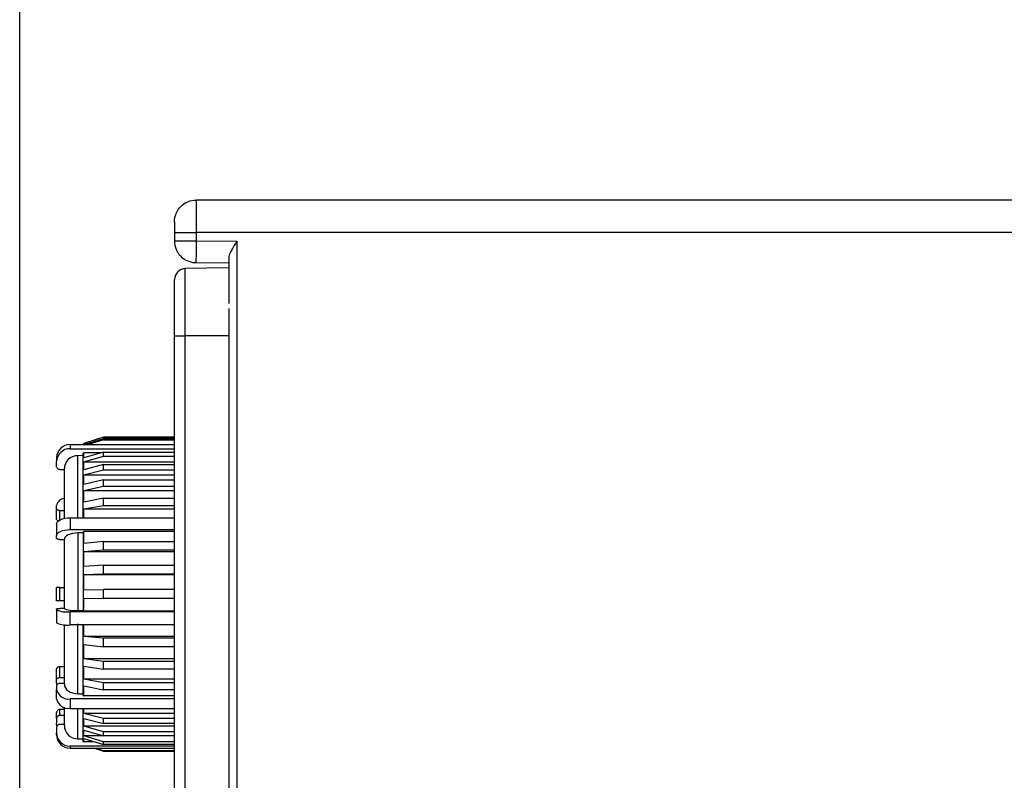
# Model space of a CAD drawing. Header units: inches. Extents: x 0 to 559, y 0 to 432.
# Tile 21 of 28: x 298 to 334, y 348 to 376. Entities that reach past the tile are written whole.
import ezdxf

# ---------------------------------------------------------------- set-up
doc = ezdxf.new("R2010")
doc.units = ezdxf.units.IN
doc.header["$LTSCALE"] = 10
doc.header["$MEASUREMENT"] = 0
doc.layers.add('DIMENSIONS', color=140, linetype='Continuous')
doc.dimstyles.get("Standard").update_dxf_attribs({"dimtxt": 5, "dimasz": 5, "dimexe": 2.5, "dimexo": 3.5, "dimgap": 1, "dimtad": 0, "dimtih": 1, "dimtoh": 1, "dimdec": 1, "dimzin": 0, "dimdsep": 46, "dimtxsty": 'Standard', "dimcen": 0, "dimadec": 0, "dimazin": 0, "dimtfac": 1, "dimtdec": 1, "dimtofl": 0, "dimtmove": 0, "dimatfit": 3, "dimfxl": 0, "dimtolj": 1, "dimtzin": 0, "dimarcsym": 0})

# ---------------------------------------------------------------- blocks, each defined once
blk = doc.blocks.new('*D18')
at = {"layer": 'DEFPOINTS', "color": 0}
for p in [(423.048, 401.719), (423.048, 369.115), (298.048, 314.562)]:
    blk.add_point(p, dxfattribs=at)
at = {"layer": 'DIMENSIONS', "color": 0, "lineweight": -2}
for p, q in [((298.048, 318.062), (298.048, 404.219)), ((423.048, 372.615), (423.048, 404.219)), ((303.048, 401.719), (348.714, 401.719)), ((418.048, 401.719), (372.381, 401.719))]:
    blk.add_line(p, q, dxfattribs=at)
at = {"layer": 'DIMENSIONS', "color": 0}
for points in [[(303.048, 402.552), (303.048, 400.886), (298.048, 401.719)], [(418.048, 402.552), (418.048, 400.886), (423.048, 401.719)]]:
    blk.add_solid(points, dxfattribs=at)
at = {"layer": 'DIMENSIONS', "color": 0, "char_height": 5, "attachment_point": 5}
for s, insert in [('\\A1;125.0', (360.548, 405.219)), ('\\A1;[4.92]', (360.548, 398.219))]:
    blk.add_mtext(s, dxfattribs=dict(at, insert=insert))

msp = doc.modelspace()

# ---------------------------------------------------------------- linework, layer by layer
for p, q in [((304.548, 369.115), (304.548, 367.915)), ((339.087, 369.115), (304.548, 369.115)), ((303.748, 367.915), (303.748, 367.608)), ((304.548, 367.915), (304.548, 367.606)), ((339.087, 367.915), (304.548, 367.915)), ((304.548, 367.606), (306.047, 367.598)), ((306.047, 367.598), (306.048, 344.79)), ((304.541, 366.808), (305.748, 366.798)), ((305.748, 366.973), (305.748, 365.302)), ((305.748, 366.615), (304.149, 366.587)), ((304.149, 364.115), (304.149, 366.587)), ((305.756, 365.115), (305.756, 364.115)), ((303.756, 364.115), (304.149, 364.115)), ((303.756, 345.915), (303.756, 364.115)), ((305.756, 364.115), (304.149, 364.115)), ((304.149, 345.915), (304.149, 364.115)), ((305.756, 364.115), (305.756, 345.915)), ((301.131, 360.38), (300.381, 360.137)), ((301.131, 360.378), (300.416, 360.146)), ((300.422, 360.104), (301.131, 360.332)), ((301.131, 360.281), (300.574, 360.104)), ((303.756, 360.38), (301.131, 360.38)), ((301.131, 360.38), (301.131, 360.378)), ((301.131, 360.378), (303.756, 360.378)), ((301.131, 360.332), (301.131, 360.281)), ((301.131, 360.332), (303.756, 360.332)), ((301.131, 360.281), (303.756, 360.281)), ((299.906, 360.104), (299.906, 359.953)), ((299.906, 360.104), (303.756, 360.104)), ((299.906, 359.953), (303.756, 359.953)), ((300.381, 360.104), (300.381, 360.137)), ((300.416, 360.146), (300.416, 360.102)), ((300.416, 360.146), (300.552, 360.146)), ((301.131, 359.822), (300.416, 359.611)), ((301.131, 359.674), (301.131, 359.822)), ((301.131, 359.822), (303.756, 359.822)), ((299.406, 359.628), (299.406, 359.477)), ((299.406, 359.303), (299.406, 359.477)), ((300.381, 359.698), (300.185, 359.695)), ((300.185, 357.408), (300.185, 359.695)), ((300.416, 359.796), (300.381, 359.785)), ((300.381, 357.408), (300.381, 359.785)), ((300.416, 359.611), (300.416, 359.796)), ((301.041, 359.796), (300.416, 359.796)), ((300.416, 359.471), (301.131, 359.674)), ((300.416, 359.177), (300.416, 359.471)), ((300.416, 359.471), (303.756, 359.471)), ((301.131, 359.674), (303.756, 359.674)), ((299.531, 359.184), (299.694, 359.184)), ((301.131, 359.37), (300.416, 359.177)), ((300.416, 358.995), (301.131, 359.178)), ((301.131, 359.178), (301.131, 359.37)), ((301.131, 359.37), (303.756, 359.37)), ((301.131, 359.178), (303.756, 359.178)), ((300.416, 358.63), (300.416, 358.995)), ((300.416, 358.995), (303.756, 358.995)), ((301.131, 358.801), (300.416, 358.63)), ((301.131, 358.569), (301.131, 358.801)), ((301.131, 358.801), (303.756, 358.801)), ((300.416, 358.411), (301.131, 358.569)), ((300.416, 357.984), (300.416, 358.411)), ((300.416, 358.411), (303.756, 358.411)), ((301.131, 358.569), (303.756, 358.569)), ((301.131, 358.128), (300.416, 357.984)), ((301.131, 357.863), (301.131, 358.128)), ((301.131, 358.128), (303.756, 358.128)), ((299.406, 357.75), (299.406, 357.858)), ((299.531, 357.676), (299.694, 357.676)), ((299.531, 357.281), (299.531, 357.676)), ((300.416, 357.734), (301.131, 357.863)), ((300.416, 357.408), (300.416, 357.734)), ((300.416, 357.734), (303.756, 357.734)), ((301.131, 357.863), (303.756, 357.863)), ((299.906, 357.408), (299.906, 356.972)), ((299.906, 357.408), (303.756, 357.408)), ((299.406, 357.181), (299.406, 356.745)), ((299.906, 356.972), (303.756, 356.972)), ((299.406, 356.662), (299.406, 356.745)), ((299.531, 356.605), (299.694, 356.605)), ((300.381, 356.851), (300.185, 356.849)), ((300.185, 356.849), (300.185, 353.988)), ((300.416, 356.897), (300.381, 356.892)), ((300.381, 356.892), (300.381, 353.973)), ((300.416, 356.459), (300.416, 356.897)), ((303.756, 356.897), (300.416, 356.897)), ((301.131, 356.54), (300.416, 356.459)), ((300.416, 356.165), (301.131, 356.228)), ((301.131, 356.228), (301.131, 356.54)), ((301.131, 356.54), (303.756, 356.54)), ((301.131, 356.228), (303.756, 356.228)), ((300.416, 355.618), (300.416, 356.165)), ((300.416, 356.165), (303.756, 356.165)), ((301.131, 355.664), (300.416, 355.618)), ((301.131, 355.341), (301.131, 355.664)), ((301.131, 355.664), (303.756, 355.664)), ((300.416, 355.313), (301.131, 355.341)), ((300.416, 354.753), (300.416, 355.313)), ((300.416, 355.313), (303.756, 355.313)), ((301.131, 355.341), (303.756, 355.341)), ((299.531, 354.354), (299.531, 354.842)), ((299.531, 354.842), (299.694, 354.842)), ((300.416, 354.753), (301.131, 354.761)), ((301.131, 354.434), (301.131, 354.761)), ((303.756, 354.761), (301.131, 354.761)), ((300.416, 354.443), (301.131, 354.434)), ((300.416, 353.972), (300.416, 354.443)), ((303.756, 354.434), (301.131, 354.434)), ((299.406, 354.024), (299.406, 354.053)), ((299.406, 354.024), (299.406, 353.542)), ((299.694, 354.354), (299.531, 354.354)), ((299.694, 354.072), (299.531, 354.072)), ((299.906, 353.463), (299.906, 353.946)), ((303.756, 353.946), (299.906, 353.946)), ((300.185, 353.988), (300.381, 353.988)), ((300.381, 353.973), (300.416, 353.972)), ((303.756, 353.972), (300.416, 353.972)), ((303.756, 353.463), (299.906, 353.463)), ((300.185, 350.925), (300.185, 353.506)), ((300.381, 350.858), (300.381, 353.491)), ((300.416, 353.031), (300.416, 353.489)), ((301.131, 352.967), (300.416, 353.031)), ((303.756, 353.031), (300.416, 353.031)), ((301.131, 352.656), (301.131, 352.967)), ((303.756, 352.967), (301.131, 352.967)), ((300.416, 352.736), (301.131, 352.656)), ((300.416, 352.217), (300.416, 352.736)), ((303.756, 352.656), (301.131, 352.656)), ((301.131, 352.119), (300.416, 352.217)), ((303.756, 352.217), (300.416, 352.217)), ((299.694, 351.917), (299.531, 351.917)), ((299.531, 351.52), (299.531, 351.917)), ((300.416, 351.941), (301.131, 351.828)), ((300.416, 351.462), (300.416, 351.941)), ((301.131, 351.828), (301.131, 352.119)), ((303.756, 352.119), (301.131, 352.119)), ((299.531, 351.52), (299.697, 351.52)), ((303.756, 351.828), (301.131, 351.828)), ((299.406, 351.216), (299.406, 351.087)), ((299.694, 351.305), (299.531, 351.305)), ((301.131, 351.333), (300.416, 351.462)), ((303.756, 351.462), (300.416, 351.462)), ((300.416, 351.212), (301.131, 351.068)), ((300.416, 350.85), (300.416, 351.212)), ((301.131, 351.068), (301.131, 351.333)), ((303.756, 351.333), (301.131, 351.333)), ((299.406, 350.741), (299.406, 351.087)), ((300.185, 350.925), (300.381, 350.922)), ((300.381, 350.858), (300.416, 350.85)), ((303.756, 350.85), (300.416, 350.85)), ((303.756, 351.068), (301.131, 351.068)), ((299.906, 350.733), (299.906, 350.388)), ((303.756, 350.733), (299.906, 350.733)), ((299.906, 350.388), (303.756, 350.388)), ((300.185, 349.264), (300.185, 350.388)), ((300.381, 349.171), (300.381, 350.388)), ((300.416, 350.2), (300.416, 350.388)), ((299.531, 350.12), (299.531, 350.342)), ((299.694, 350.342), (299.531, 350.342)), ((299.694, 350.12), (299.531, 350.12)), ((303.756, 350.2), (300.416, 350.2)), ((301.131, 350.018), (300.416, 350.2)), ((299.406, 350.008), (299.406, 349.845)), ((299.406, 349.671), (299.406, 349.49)), ((299.694, 349.795), (299.531, 349.795)), ((300.416, 350.019), (301.131, 349.825)), ((300.416, 349.725), (300.416, 350.019)), ((301.131, 349.522), (300.416, 349.725)), ((303.756, 349.725), (300.416, 349.725)), ((301.131, 349.825), (301.131, 350.018)), ((303.756, 350.018), (301.131, 350.018)), ((303.756, 349.825), (301.131, 349.825)), ((299.406, 349.414), (299.406, 349.49)), ((300.416, 349.584), (301.131, 349.373)), ((300.416, 349.369), (300.416, 349.584)), ((301.131, 349.151), (300.416, 349.369)), ((303.756, 349.369), (300.416, 349.369)), ((301.131, 349.373), (301.131, 349.522)), ((303.756, 349.522), (301.131, 349.522)), ((303.756, 349.373), (301.131, 349.373)), ((303.756, 348.996), (299.906, 348.996)), ((299.906, 348.996), (299.906, 348.92)), ((300.185, 349.264), (300.381, 349.261)), ((300.381, 349.171), (300.416, 349.16)), ((300.416, 349.274), (301.131, 349.05)), ((300.416, 349.16), (300.416, 349.274)), ((300.78, 349.16), (300.416, 349.16)), ((301.131, 349.05), (301.131, 349.151)), ((303.756, 349.151), (301.131, 349.151)), ((303.756, 349.05), (301.131, 349.05)), ((299.906, 348.92), (303.756, 348.92)), ((300.809, 348.92), (301.131, 348.815)), ((301.131, 348.818), (300.816, 348.92)), ((301.131, 348.815), (301.131, 348.818)), ((303.756, 348.818), (301.131, 348.818)), ((301.131, 348.815), (303.756, 348.815))]:
    msp.add_line(p, q)
at = {"flags": 128}
for points in [[(299.406, 357.181), (299.416, 357.225), (299.444, 357.268), (299.491, 357.307), (299.553, 357.341), (299.629, 357.369), (299.715, 357.39), (299.809, 357.403), (299.906, 357.408)], [(299.406, 356.745), (299.416, 356.79), (299.444, 356.832), (299.491, 356.872), (299.553, 356.906), (299.629, 356.934), (299.715, 356.955), (299.809, 356.968), (299.906, 356.972)], [(299.421, 349.739), (299.416, 349.758), (299.406, 349.845)]]:
    msp.add_lwpolyline(points, dxfattribs=at)
for centre, radius, start, end in [((304.156, 366.187), 0.4, 91, 180), ((299.894, 359.616), 0.488, 88.5998, 178.5268), ((299.894, 359.465), 0.488, 88.5998, 178.5268), ((299.736, 357.789), 0.336, 97.6944, 168.3013), ((299.784, 354.803), 0.866, 244.1239, 278.0927), ((299.784, 354.321), 0.866, 244.1239, 278.0927), ((299.844, 351.175), 0.446, 191.4208, 278.0494), ((299.844, 350.83), 0.446, 191.4221, 278.0493), ((299.903, 349.493), 0.497, 180.3576, 270.3519), ((299.903, 349.417), 0.497, 180.3572, 270.3531)]:
    msp.add_arc(centre, radius, start, end)
for points, knots in [([(303.748, 368.315), (303.748, 368.525), (303.834, 368.733), (304.13, 369.029), (304.338, 369.115), (304.548, 369.115)], [0, 0, 0, 0, 0.5, 0.5, 1, 1, 1, 1]), ([(303.748, 368.315), (303.748, 368.315), (303.748, 368.272), (303.748, 368.124), (303.748, 368.02), (303.748, 367.915)], [0, 0, 0, 0, 0.5, 0.5, 1, 1, 1, 1]), ([(303.748, 367.915), (303.748, 367.915), (303.834, 367.915), (304.13, 367.915), (304.338, 367.915), (304.548, 367.915)], [0, 0, 0, 0, 0.5, 0.5, 1, 1, 1, 1]), ([(303.748, 367.608), (303.748, 367.608), (303.834, 367.608), (304.13, 367.607), (304.338, 367.607), (304.548, 367.606)], [0, 0, 0, 0, 0.5, 0.5, 1, 1, 1, 1]), ([(303.748, 367.608), (303.748, 367.579), (303.75, 367.522), (303.764, 367.441), (303.784, 367.367), (303.808, 367.301), (303.836, 367.241), (303.865, 367.189), (303.895, 367.144), (303.924, 367.106), (303.952, 367.073), (304.012, 367.01), (304.104, 366.936), (304.243, 366.864), (304.36, 366.828), (304.45, 366.814), (304.495, 366.81), (304.518, 366.809), (304.529, 366.808), (304.536, 366.808), (304.539, 366.808), (304.541, 366.808)], [0, 0, 0, 0, 0.070221, 0.135957, 0.197205, 0.253965, 0.306238, 0.354021, 0.397315, 0.436118, 0.470431, 0.500253, 0.646073, 0.750024, 0.874927, 0.937453, 0.968725, 0.984362, 0.992181, 0.996091, 1, 1, 1, 1]), ([(304.548, 367.606), (304.546, 367.397), (304.544, 367.19), (304.541, 366.894), (304.541, 366.808), (304.541, 366.808)], [0, 0, 0, 0, 0.5, 0.5, 1, 1, 1, 1]), ([(306.047, 367.598), (306.029, 367.569), (305.997, 367.516), (305.956, 367.449), (305.93, 367.403), (305.9, 367.351), (305.866, 367.29), (305.821, 367.205), (305.782, 367.121), (305.753, 367.039), (305.749, 366.994), (305.748, 366.973)], [0, 0, 0, 0, 0.1329207, 0.2338355, 0.3027313, 0.3395997, 0.4691692, 0.5816871, 0.7377185, 0.8768367, 1, 1, 1, 1]), ([(303.756, 364.115), (303.756, 364.159), (303.756, 364.246), (303.756, 364.375), (303.756, 364.503), (303.756, 364.63), (303.756, 364.755), (303.756, 364.969), (303.756, 365.261), (303.756, 365.59), (303.756, 365.86), (303.756, 366.03), (303.756, 366.128), (303.756, 366.178), (303.756, 366.184), (303.756, 366.187)], [0, 0, 0, 0, 0.040183, 0.080094, 0.119891, 0.159734, 0.199782, 0.240192, 0.369683, 0.500049, 0.629482, 0.759906, 0.839921, 0.919521, 1, 1, 1, 1]), ([(300.185, 359.695), (300.054, 359.693), (299.928, 359.64), (299.747, 359.465), (299.694, 359.343), (299.694, 359.219)], [0, 0, 0, 0, 0.5, 0.5, 1, 1, 1, 1]), ([(299.531, 359.184), (299.517, 359.184), (299.503, 359.186), (299.49, 359.19), (299.477, 359.195), (299.464, 359.202), (299.453, 359.21), (299.442, 359.218), (299.433, 359.228), (299.425, 359.24), (299.418, 359.251), (299.413, 359.264), (299.409, 359.277), (299.407, 359.285), (299.406, 359.294), (299.406, 359.303)], [0, 0, 0, 0, 0.000041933, 0.000041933, 0.000041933, 0.0000838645, 0.0000838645, 0.0000838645, 0.0001258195, 0.0001258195, 0.0001258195, 0.0001678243, 0.0001678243, 0.0001678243, 0.0001953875, 0.0001953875, 0.0001953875, 0.0001953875]), ([(299.694, 357.383), (299.694, 357.509), (299.694, 357.872), (299.694, 358.372), (299.694, 358.879), (299.694, 359.106), (299.694, 359.219)], [0, 0, 0, 0, 0.150744, 0.433858, 0.716884, 1, 1, 1, 1]), ([(299.531, 357.676), (299.517, 357.676), (299.503, 357.678), (299.49, 357.68), (299.477, 357.683), (299.464, 357.687), (299.453, 357.692), (299.442, 357.698), (299.433, 357.704), (299.425, 357.711), (299.418, 357.718), (299.413, 357.726), (299.409, 357.734), (299.407, 357.739), (299.406, 357.744), (299.406, 357.75)], [0, 0, 0, 0, 0.000041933, 0.000041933, 0.000041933, 0.0000838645, 0.0000838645, 0.0000838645, 0.0001258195, 0.0001258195, 0.0001258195, 0.0001678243, 0.0001678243, 0.0001678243, 0.0001953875, 0.0001953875, 0.0001953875, 0.0001953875]), ([(299.477, 357.29), (299.469, 357.292), (299.448, 357.298), (299.424, 357.315), (299.408, 357.336), (299.407, 357.349), (299.406, 357.355)], [0, 0, 0, 0, 0.1929, 0.495918, 0.799292, 1, 1, 1, 1]), ([(299.531, 356.605), (299.517, 356.605), (299.503, 356.606), (299.49, 356.609), (299.477, 356.611), (299.464, 356.614), (299.453, 356.618), (299.442, 356.622), (299.433, 356.627), (299.425, 356.632), (299.418, 356.637), (299.413, 356.643), (299.409, 356.65), (299.407, 356.654), (299.406, 356.658), (299.406, 356.662)], [0, 0, 0, 0, 0.000041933, 0.000041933, 0.000041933, 0.0000838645, 0.0000838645, 0.0000838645, 0.0001258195, 0.0001258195, 0.0001258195, 0.0001678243, 0.0001678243, 0.0001678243, 0.0001953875, 0.0001953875, 0.0001953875, 0.0001953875]), ([(300.185, 356.849), (300.054, 356.848), (299.928, 356.823), (299.747, 356.74), (299.694, 356.682), (299.694, 356.622)], [0, 0, 0, 0, 0.5, 0.5, 1, 1, 1, 1]), ([(299.531, 354.842), (299.517, 354.842), (299.503, 354.842), (299.49, 354.842), (299.477, 354.842), (299.464, 354.842), (299.453, 354.842), (299.442, 354.842), (299.433, 354.842), (299.425, 354.842), (299.418, 354.842), (299.413, 354.842), (299.409, 354.842), (299.407, 354.842), (299.406, 354.842), (299.406, 354.842)], [0, 0, 0, 0, 0.000041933, 0.000041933, 0.000041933, 0.0000838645, 0.0000838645, 0.0000838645, 0.0001258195, 0.0001258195, 0.0001258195, 0.0001678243, 0.0001678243, 0.0001678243, 0.0001953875, 0.0001953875, 0.0001953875, 0.0001953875]), ([(299.531, 354.354), (299.517, 354.354), (299.503, 354.354), (299.49, 354.354), (299.477, 354.354), (299.464, 354.354), (299.453, 354.354), (299.442, 354.354), (299.433, 354.354), (299.425, 354.354), (299.418, 354.354), (299.413, 354.354), (299.409, 354.354), (299.407, 354.354), (299.406, 354.354), (299.406, 354.354)], [0, 0, 0, 0, 0.000041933, 0.000041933, 0.000041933, 0.0000838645, 0.0000838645, 0.0000838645, 0.0001258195, 0.0001258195, 0.0001258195, 0.0001678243, 0.0001678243, 0.0001678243, 0.0001953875, 0.0001953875, 0.0001953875, 0.0001953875]), ([(299.406, 354.053), (299.406, 354.055), (299.409, 354.057), (299.413, 354.059), (299.418, 354.061), (299.425, 354.063), (299.434, 354.065), (299.443, 354.067), (299.453, 354.068), (299.465, 354.069), (299.477, 354.071), (299.49, 354.071), (299.504, 354.072), (299.513, 354.072), (299.522, 354.072), (299.531, 354.072)], [0, 0, 0, 0, 0.0000420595, 0.0000420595, 0.0000420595, 0.0000841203, 0.0000841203, 0.0000841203, 0.0001261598, 0.0001261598, 0.0001261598, 0.0001681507, 0.0001681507, 0.0001681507, 0.0001953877, 0.0001953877, 0.0001953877, 0.0001953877]), ([(299.694, 354.067), (299.694, 354.046), (299.747, 354.026), (299.927, 353.997), (300.054, 353.989), (300.185, 353.988)], [0, 0, 0, 0, 0.5, 0.5, 1, 1, 1, 1]), ([(299.694, 351.279), (299.694, 351.623), (299.694, 352.281), (299.694, 353.087), (299.694, 353.471)], [0, 0, 0, 0, 0.523967, 1, 1, 1, 1]), ([(299.531, 351.917), (299.517, 351.917), (299.503, 351.916), (299.49, 351.913), (299.477, 351.911), (299.464, 351.906), (299.453, 351.901), (299.442, 351.896), (299.433, 351.89), (299.425, 351.883), (299.418, 351.876), (299.413, 351.868), (299.409, 351.86), (299.407, 351.855), (299.406, 351.849), (299.406, 351.844)], [0, 0, 0, 0, 0.0000419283, 0.0000419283, 0.0000419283, 0.000083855, 0.000083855, 0.000083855, 0.000125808, 0.000125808, 0.000125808, 0.0001678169, 0.0001678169, 0.0001678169, 0.0001954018, 0.0001954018, 0.0001954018, 0.0001954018]), ([(299.406, 351.445), (299.406, 351.453), (299.409, 351.462), (299.413, 351.47), (299.418, 351.478), (299.425, 351.485), (299.434, 351.492), (299.443, 351.498), (299.453, 351.504), (299.465, 351.508), (299.477, 351.513), (299.49, 351.516), (299.504, 351.518), (299.513, 351.519), (299.522, 351.52), (299.531, 351.52)], [0, 0, 0, 0, 0.0000420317, 0.0000420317, 0.0000420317, 0.0000840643, 0.0000840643, 0.0000840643, 0.0001260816, 0.0001260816, 0.0001260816, 0.0001680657, 0.0001680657, 0.0001680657, 0.0001953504, 0.0001953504, 0.0001953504, 0.0001953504]), ([(299.428, 351.265), (299.419, 351.283), (299.407, 351.306), (299.406, 351.33), (299.406, 351.336)], [0, 0, 0, 0, 0.742524, 1, 1, 1, 1]), ([(299.531, 351.305), (299.517, 351.305), (299.503, 351.303), (299.49, 351.3), (299.477, 351.297), (299.464, 351.292), (299.453, 351.285), (299.442, 351.279), (299.433, 351.272), (299.425, 351.263), (299.418, 351.255), (299.413, 351.245), (299.409, 351.236), (299.407, 351.229), (299.406, 351.223), (299.406, 351.216)], [0, 0, 0, 0, 0.000041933, 0.000041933, 0.000041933, 0.0000838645, 0.0000838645, 0.0000838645, 0.0001258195, 0.0001258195, 0.0001258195, 0.0001678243, 0.0001678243, 0.0001678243, 0.0001953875, 0.0001953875, 0.0001953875, 0.0001953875]), ([(299.694, 351.279), (299.694, 351.186), (299.747, 351.096), (299.927, 350.965), (300.054, 350.926), (300.185, 350.925)], [0, 0, 0, 0, 0.5, 0.5, 1, 1, 1, 1]), ([(299.694, 349.758), (299.694, 349.864), (299.694, 350.003), (299.694, 350.344), (299.694, 350.426)], [0, 0, 0, 0, 0.760198, 1, 1, 1, 1]), ([(299.531, 350.342), (299.517, 350.342), (299.503, 350.339), (299.49, 350.335), (299.477, 350.331), (299.464, 350.325), (299.453, 350.317), (299.442, 350.309), (299.433, 350.3), (299.425, 350.289), (299.418, 350.279), (299.413, 350.267), (299.409, 350.255), (299.407, 350.247), (299.406, 350.238), (299.406, 350.23)], [0, 0, 0, 0, 0.000041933, 0.000041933, 0.000041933, 0.0000838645, 0.0000838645, 0.0000838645, 0.0001258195, 0.0001258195, 0.0001258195, 0.0001678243, 0.0001678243, 0.0001678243, 0.0001953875, 0.0001953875, 0.0001953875, 0.0001953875]), ([(299.531, 350.12), (299.517, 350.12), (299.503, 350.118), (299.49, 350.114), (299.477, 350.109), (299.464, 350.103), (299.453, 350.095), (299.442, 350.088), (299.433, 350.078), (299.425, 350.068), (299.418, 350.057), (299.413, 350.045), (299.409, 350.033), (299.407, 350.025), (299.406, 350.017), (299.406, 350.008)], [0, 0, 0, 0, 0.000041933, 0.000041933, 0.000041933, 0.0000838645, 0.0000838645, 0.0000838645, 0.0001258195, 0.0001258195, 0.0001258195, 0.0001678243, 0.0001678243, 0.0001678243, 0.0001953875, 0.0001953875, 0.0001953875, 0.0001953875]), ([(299.531, 349.795), (299.517, 349.795), (299.503, 349.793), (299.49, 349.788), (299.477, 349.784), (299.464, 349.777), (299.453, 349.768), (299.442, 349.759), (299.433, 349.749), (299.425, 349.737), (299.418, 349.725), (299.413, 349.712), (299.409, 349.699), (299.407, 349.69), (299.406, 349.681), (299.406, 349.671)], [0, 0, 0, 0, 0.000041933, 0.000041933, 0.000041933, 0.0000838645, 0.0000838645, 0.0000838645, 0.0001258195, 0.0001258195, 0.0001258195, 0.0001678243, 0.0001678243, 0.0001678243, 0.0001953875, 0.0001953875, 0.0001953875, 0.0001953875]), ([(299.694, 349.758), (299.694, 349.629), (299.747, 349.503), (299.927, 349.321), (300.054, 349.266), (300.185, 349.264)], [0, 0, 0, 0, 0.5, 0.5, 1, 1, 1, 1])]:
    msp.add_open_spline(points, degree=3, knots=knots)
for points in [[(299.406, 357.355), (299.406, 357.422), (299.406, 357.558), (299.406, 357.686), (299.406, 357.75)], [(299.694, 354.067), (299.694, 354.939), (299.694, 355.821), (299.694, 356.622)], [(299.406, 354.354), (299.406, 354.435), (299.406, 354.598), (299.406, 354.761), (299.406, 354.842)], [(299.406, 351.445), (299.406, 351.51), (299.406, 351.639), (299.406, 351.775), (299.406, 351.844)], [(299.406, 351.336), (299.406, 351.37), (299.406, 351.406), (299.406, 351.445)], [(299.406, 350.008), (299.406, 350.043), (299.406, 350.111), (299.406, 350.19), (299.406, 350.23)]]:
    msp.add_open_spline(points, degree=3)

# ---------------------------------------------------------------- dimensions: what is measured, and where the dimension line sits
at = {"layer": 'DIMENSIONS'}
dim = msp.add_linear_dim(base=(423.048, 401.719), p1=(298.048, 314.562), p2=(423.048, 369.115), dimstyle='Standard', override={"dimpost": '\\X'}, dxfattribs=at)
dim.commit()
dim.dimension.update_dxf_attribs({"geometry": '*D18', "text_midpoint": (360.548, 401.719)})

doc.saveas('drawing.dxf')
